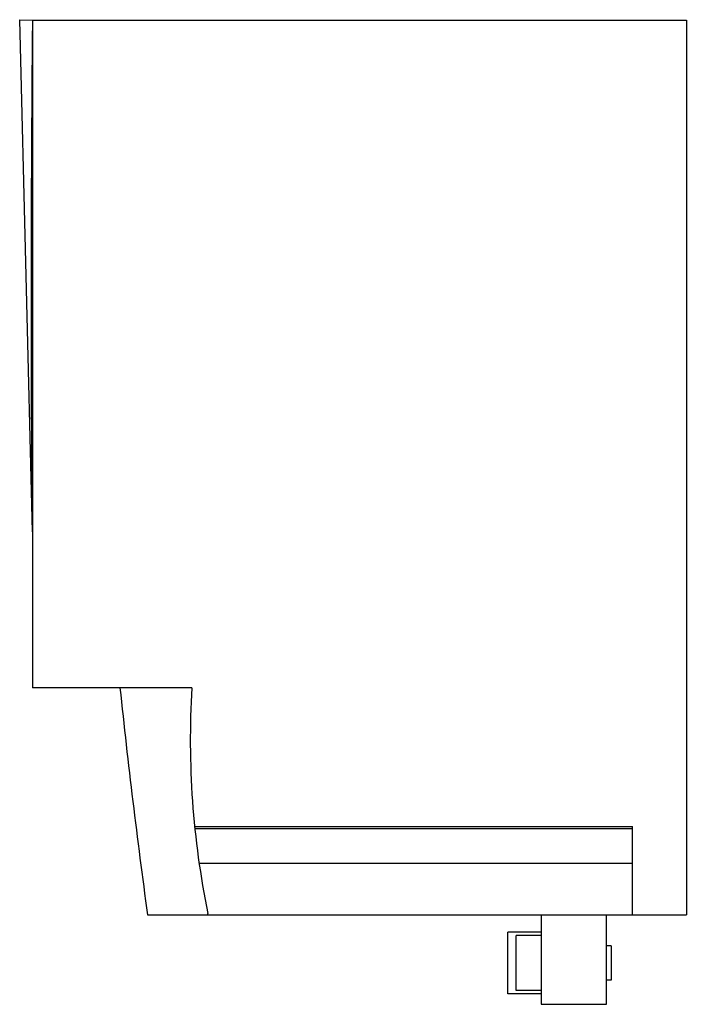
# Model space of a CAD drawing. Header units: millimetres. Extents: x 14 to 111, y 15 to 158.
import ezdxf

# ---------------------------------------------------------------- set-up
doc = ezdxf.new("R2010")
doc.units = ezdxf.units.MM
doc.header["$LTSCALE"] = 11.288379
doc.layers.get('0').update_dxf_attribs({"linetype": 'CONTINUOUS'})

msp = doc.modelspace()

# ---------------------------------------------------------------- linework, layer by layer
at = {"color": 7, "linetype": 'CONTINUOUS'}
for p, q in [((15.71, 83.72), (13.85, 158.12)), ((13.85, 158.12), (15.72, 158.05)), ((15.72, 158.06), (15.72, 61.06)), ((15.72, 158.06), (110.72, 158.06)), ((110.72, 158.06), (110.72, 28.06)), ((38.87, 61.05), (15.72, 61.05)), ((39.26, 40.9), (102.92, 40.9)), ((102.92, 40.55), (39.3, 40.55)), ((102.92, 28.06), (102.92, 40.9)), ((39.91, 35.56), (102.92, 35.56)), ((32.42, 28.06), (110.72, 28.06)), ((41.19, 28.06), (41.19, 28.25)), ((89.62, 28.06), (89.62, 15.06)), ((99.12, 15.06), (99.12, 28.06)), ((89.62, 25.56), (84.77, 25.56)), ((84.77, 16.56), (84.77, 25.56)), ((89.62, 25.06), (86, 25.06)), ((86, 17.06), (86, 25.06)), ((99.82, 23.56), (99.12, 23.56)), ((99.82, 23.56), (99.82, 18.56)), ((99.82, 18.56), (99.12, 18.56)), ((89.62, 16.56), (84.77, 16.56)), ((89.62, 17.06), (86, 17.06)), ((89.62, 15.06), (99.12, 15.06))]:
    msp.add_line(p, q, dxfattribs=at)
for centre, radius, start, end in [((1079.94, 171.82), 1057.34, 186.0133, 187.8147), ((164.13, 53.43), 125.49, 176.5174, 191.5734)]:
    msp.add_arc(centre, radius, start, end, dxfattribs=at)
msp.add_open_spline([(15.72, 86.37), (15.64, 92.21), (15.55, 103.9), (15.53, 121.43), (15.6, 138.96), (15.67, 150.64), (15.72, 156.49)], degree=3, knots=[0, 0, 0, 0, 0.25, 0.5, 0.75, 1, 1, 1, 1], dxfattribs=at)

doc.saveas('drawing.dxf')
